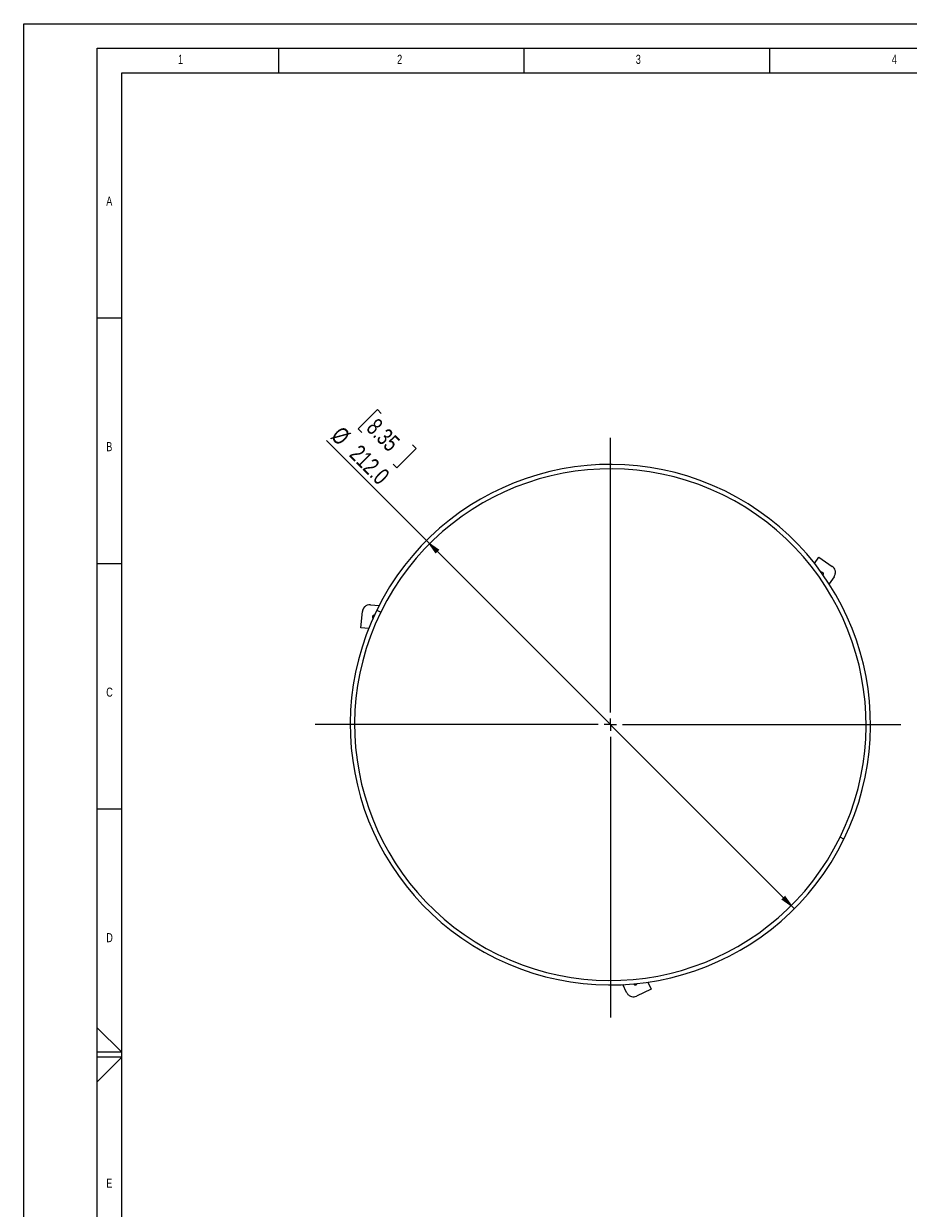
# Model space of a CAD drawing. Header units: millimetres. Extents: x 0 to 594, y 0 to 420.
# Tile 2 of 32: x 0 to 180, y 179 to 420. Entities that reach past the tile are written whole.
import ezdxf

# ---------------------------------------------------------------- set-up
doc = ezdxf.new("R2010")
doc.units = ezdxf.units.MM
doc.layers.add('FORMAT', color=7, linetype='Continuous')
doc.layers.add('SLD-0', color=7, linetype='Continuous')
doc.styles.add('SLDTEXTSTYLE0', font='TXT', dxfattribs={"width": 0.75})
doc.dimstyles.new('SLDDIMSTYLE0', dxfattribs={"dimtxt": 3.5, "dimasz": 3.2, "dimexe": 0, "dimexo": 0.0625, "dimgap": 0.875, "dimtad": 1, "dimdec": 1, "dimlfac": 2, "dimrnd": 1e-09, "dimzin": 4, "dimdsep": 46, "dimtxsty": 'SLDTEXTSTYLE0', "dimsah": 1, "dimcen": 0, "dimadec": 0, "dimazin": 1, "dimtfac": 1, "dimtdec": 1, "dimtmove": 0, "dimatfit": 3, "dimfxl": 1, "dimfrac": 2, "dimtolj": 1, "dimtzin": 12, "dimarcsym": 0})

# ---------------------------------------------------------------- blocks, each defined once
blk = doc.blocks.new('_D')
at = {"layer": 'SLD-0', "color": 7, "transparency": 16777216}
for p, q in [((72.07, 341.39), (68.14, 337.47)), ((72.82, 340.64), (72.07, 341.39)), ((68.14, 337.47), (68.9, 336.71)), ((82.06, 314.71), (61.7, 335.08)), ((79.98, 333.49), (76.05, 329.56)), ((79.22, 334.24), (79.98, 333.49)), ((76.05, 329.56), (75.3, 330.31)), ((82.06, 314.71), (157.02, 239.76))]:
    blk.add_line(p, q, dxfattribs=at)
for points in [[(82.06, 314.71), (83.94, 312.06), (84.72, 312.84)], [(157.02, 239.76), (155.14, 242.41), (154.37, 241.63)]]:
    blk.add_solid(points, dxfattribs=at)
at = {"layer": 'SLD-0', "color": 7, "transparency": 16777216, "char_height": 3.5, "attachment_point": 1, "rotation": 315, "style": 'SLDTEXTSTYLE0'}
for s, insert in [('8.35', (72.09, 339.9)), ('%%c', (64.87, 338.25)), ('212.0', (68.61, 334.52))]:
    blk.add_mtext(s, dxfattribs=dict(at, insert=insert))
blk = doc.blocks.new('SW_CENTERMARKSYMBOL_0')
at = {"layer": 'SLD-0', "color": 0}
for p, q in [((0, 2.5), (0, 58.4)), ((-2.5, 0), (-60.18, 0)), ((0, 0), (-1.25, 0)), ((0, 0), (0, 1.25)), ((0, 0), (0, -1.25)), ((0, 0), (1.25, 0)), ((2.5, 0), (59.2, 0)), ((0, -2.5), (0, -59.63))]:
    blk.add_line(p, q, dxfattribs=at)

msp = doc.modelspace()

# ---------------------------------------------------------------- linework, layer by layer
at = {"color": 7, "linetype": 'Continuous', "lineweight": 18}
for p, q in [((0, 0), (0, 420)), ((0, 420), (594, 420))]:
    msp.add_line(p, q, dxfattribs=at)
at = {"color": 7, "linetype": 'Continuous', "lineweight": 25}
for p, q in [((161.136, 310.081), (162.038, 311.371)), ((162.038, 311.371), (164.762, 309.464)), ((165.131, 307.374), (164.11, 305.916)), ((70.645, 301.646), (72.418, 301.491)), ((68.73, 296.97), (69.02, 300.282)), ((71.938, 300.534), (72.746, 300.139)), ((70.298, 296.832), (68.73, 296.97)), ((167.145, 253.934), (166.337, 254.33)), ((127.191, 224.789), (127.856, 223.363)), ((122.849, 222.683), (122.096, 224.296)), ((127.856, 223.363), (124.842, 221.957))]:
    msp.add_line(p, q, dxfattribs=at)
for centre, radius, start, end in [((119.541, 277.234), 53, 333.92001, 153.92001), ((119.541, 277.234), 52.1, 333.92001, 153.92001), ((162.581, 307.939), 0.375, 55, 105.32807), ((162.581, 307.939), 0.375, 325.68086, 55), ((119.541, 277.234), 53, 153.92001, 333.92001), ((119.541, 277.234), 52.1, 153.92001, 333.92001), ((71.431, 299.155), 0.375, 175, 225.32807), ((71.431, 299.155), 0.375, 85.68086, 175), ((124.613, 224.609), 0.375, 205.68086, 295), ((124.613, 224.609), 0.375, 295, 345.32807)]:
    msp.add_arc(centre, radius, start, end, dxfattribs=at)
for points in [[(165.131, 307.374), (165.231, 307.564), (165.44, 307.958), (165.396, 308.602), (165.151, 309.132), (164.888, 309.356), (164.762, 309.464)], [(70.645, 301.646), (70.431, 301.638), (69.985, 301.622), (69.449, 301.261), (69.113, 300.784), (69.05, 300.445), (69.02, 300.282)], [(122.849, 222.683), (122.963, 222.501), (123.199, 222.124), (123.78, 221.839), (124.361, 221.787), (124.686, 221.902), (124.842, 221.957)]]:
    msp.add_open_spline(points, degree=3, knots=[0, 0, 0, 0, 0.2702567, 0.5624233, 0.7897326, 1, 1, 1, 1], dxfattribs=at)
at = {"layer": 'FORMAT'}
for p, q in [((15, 415), (589, 415)), ((15, 5), (15, 415)), ((52, 410), (52, 415)), ((102, 410), (102, 415)), ((152, 410), (152, 415)), ((20, 10), (20, 410)), ((20, 410), (584, 410)), ((20, 360), (15, 360)), ((20, 310), (15, 310)), ((20, 260), (15, 260)), ((15, 215.515), (20, 210.5)), ((20, 210.5), (15, 210.5)), ((20, 209.5), (15, 209.5)), ((15, 204.485), (20, 209.5))]:
    msp.add_line(p, q, dxfattribs=at)

# ---------------------------------------------------------------- block references
at = {"layer": 'SLD-0', "color": 7}
msp.add_blockref('SW_CENTERMARKSYMBOL_0', (119.541, 277.234), dxfattribs=at)

# ---------------------------------------------------------------- texts
at = {"layer": 'FORMAT', "char_height": 1.852, "attachment_point": 1, "style": 'SLDTEXTSTYLE0'}
for s, insert in [('1', (31.435, 413.668)), ('2', (76.092, 413.668)), ('3', (124.713, 413.668)), ('4', (176.88, 413.668)), ('A', (16.822, 384.783)), ('B', (16.822, 334.783)), ('C', (16.822, 284.783)), ('D', (16.822, 234.783)), ('E', (16.822, 184.783))]:
    msp.add_mtext(s, dxfattribs=dict(at, insert=insert))

# ---------------------------------------------------------------- dimensions: what is measured, and where the dimension line sits
at = {"layer": 'SLD-0', "color": 7}
dim = msp.add_diameter_dim_2p(p1=(82.065, 314.711), p2=(157.018, 239.758), dimstyle='SLDDIMSTYLE0', dxfattribs=at)
dim.commit()
dim.dimension.update_dxf_attribs({"geometry": '_D', "text_midpoint": (67.493, 329.283), "dimtype": 163})

doc.saveas('drawing.dxf')
